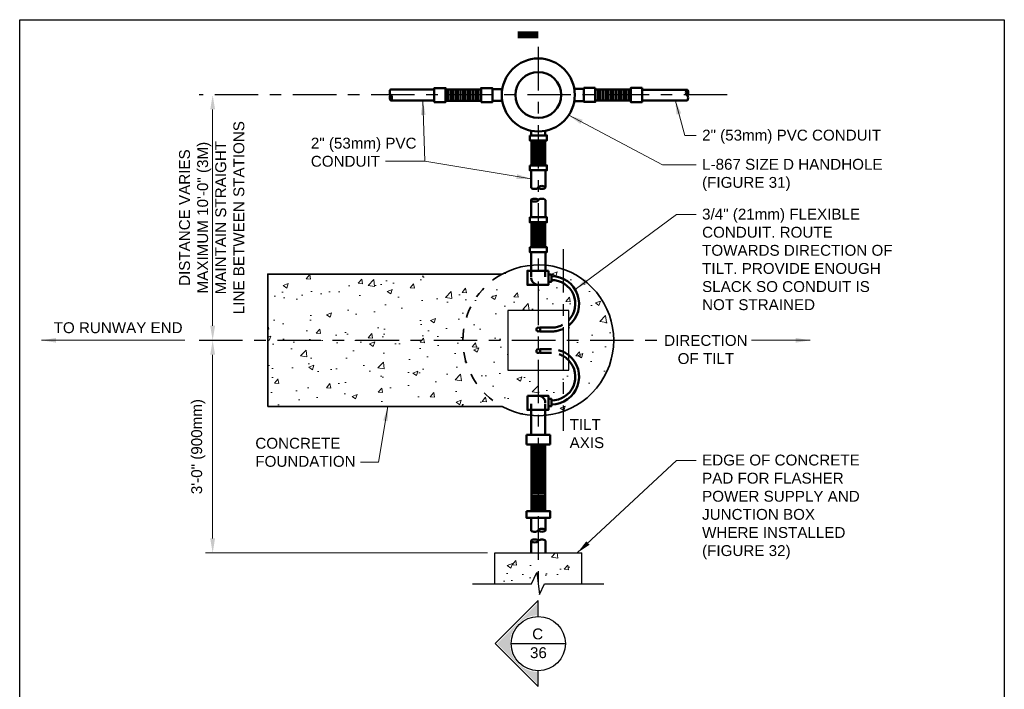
# Model space of a CAD drawing. Header units: inches. Extents: x 0 to 8.5, y 0 to 11.
# Tile 2 of 2: x 0 to 8.5, y 5.2 to 11. Entities that reach past the tile are written whole.
import ezdxf
from ezdxf.enums import TextEntityAlignment as Align

# ---------------------------------------------------------------- set-up
doc = ezdxf.new("R2010")
doc.units = ezdxf.units.IN
doc.header["$LTSCALE"] = 0.5
doc.header["$MEASUREMENT"] = 0
doc.header["$PDSIZE"] = 2
for name, pattern in [('CENTER2', [1.125, 0.75, -0.125, 0.125, -0.125]), ('HIDDEN2', [0.1875, 0.125, -0.0625]), ('HIDDEN4', [0.0925, 0.0625, -0.03])]:
    doc.linetypes.add(name, pattern=pattern)
doc.layers.get('0').update_dxf_attribs({"linetype": 'CONTINUOUS', "lineweight": 35})
doc.layers.get('DEFPOINTS').update_dxf_attribs({"linetype": 'CONTINUOUS', "lineweight": 35})
for name, color, linetype, lineweight in [('E-AFLD-JBOX', 23, 'CONTINUOUS', 50), ('E-POWR-CNDT', 83, 'CONTINUOUS', 50), ('G-ANNO-PATT', 8, 'CONTINUOUS', 18), ('G-ANNO-REDL', 1, 'CONTINUOUS', 25), ('S-FNDN-FTNG', 42, 'CONTINUOUS', 35), ('S-FNDN-PL~~', 13, 'CONTINUOUS', 25)]:
    doc.layers.add(name, color=color, linetype=linetype, lineweight=lineweight)
for name, color, linetype in [('G-ANNO-DIMS', 7, 'CONTINUOUS'), ('G-ANNO-SYMB', 6, 'CONTINUOUS'), ('G-ANNO-SYMB @ 1', 6, 'CONTINUOUS'), ('G-ANNO-TEXT', 7, 'CONTINUOUS'), ('G-ANNO-TTLB', 7, 'CONTINUOUS')]:
    doc.layers.add(name, color=color, linetype=linetype)
doc.styles.add('01-E-BLDG-1_1', font='arial.ttf', dxfattribs={"height": 0.09375})
doc.styles.add('Arial', font='arial.ttf')
doc.dimstyles.new('01-E-BLDG-1_1', dxfattribs={"dimtxt": 0.09375, "dimasz": 0.125, "dimexe": 0.0625, "dimexo": 0.0625, "dimgap": 0.0625, "dimtad": 1, "dimdec": 4, "dimzin": 3, "dimdsep": 46, "dimlunit": 4, "dimtxsty": '01-E-BLDG-1_1', "dimcen": 0.0625, "dimclrd": 1, "dimclre": 1, "dimclrt": 256, "dimazin": 0, "dimtfac": 1, "dimtdec": 4, "dimtmove": 1, "dimatfit": 3, "dimfxl": 1, "dimfrac": 2, "dimtolj": 1, "dimtzin": 3, "dimlwd": 0, "dimlwe": 0, "dimarcsym": 0})
pattern_1 = [(50, (0, 0.65503), (0.448288, -0.03922), [0.046875, -0.515625]), (355, (0, 0.65503), (-0.08672, 0.47012), [0.0375, -0.4125]), (100.4514, (0.03736, 0.65176), (0.361568, 0.4309), [0.039838, -0.438214]), (46.184, (0, 0.78003), (0.667026, -0.10345), [0.070312, -0.773437]), (96.636, (0.0556, 0.7714), (0.584164, 0.608824), [0.059756, -0.65732]), (351.184, (0, 0.78), (0.584164, 0.608824), [0.05625, -0.61875]), (21, (0.0625, 0.74878), (0.373067, -0.251637), [0.046875, -0.515625]), (326, (0.0625, 0.7488), (0.152072, 0.453219), [0.0375, -0.4125]), (71.4514, (0.0936, 0.7278), (0.525139, 0.201582), [0.039838, -0.438214]), (37.5, (0, 0.65503), (0.0076, 0.2080587), [0, -0.4075, 0, -0.41875, 0, -0.4140625]), (7.5, (0, 0.65503), (0.1644185, 0.2465073), [0, -0.23875, 0, -0.398125, 0, -0.1578125]), (327.5, (-0.13937, 0.65503), (0.333639, -0.0140968), [0, -0.15625, 0, -0.4875, 0, -0.646875]), (317.5, (-0.20187, 0.65503), (0.364491, 0.062566), [0, -0.203125, 0, -0.32375, 0, -0.459375])]

# ---------------------------------------------------------------- blocks, each defined once
blk = doc.blocks.new('G-DBRK')
at = {"color": 0, "linetype": 'ByBlock', "lineweight": -2}
blk.add_ellipse((0, -0.25), major_axis=(0, -0.25), ratio=0.4, dxfattribs=at)
blk.add_ellipse((0, -0.75), major_axis=(0, -0.25), ratio=0.4, start_param=0, end_param=3.141593, dxfattribs=at)
blk = doc.blocks.new('*U3')
at = {"linetype": 'Continuous'}
blk.add_hatch(color=0, dxfattribs=at).paths.add_polyline_path([(-0.3556, 0), (-0.011, -0.3446), (-0.011, -0.2451, -0.956069), (-0.011, 0.2451), (-0.011, 0.3446)])
at = {"color": 0, "linetype": 'Continuous'}
for p, q in [((0, 0.3711), (-0.3711, 0)), ((0, 0.2344), (0, 0.3711)), ((-0.3711, 0), (0, -0.3711)), ((0, -0.3711), (0, -0.2344))]:
    blk.add_line(p, q, dxfattribs=at)
blk.add_line((-0.2344, 0), (0.2344, 0))
blk.add_circle((0, 0), 0.2344, dxfattribs=at)
at = {"color": 7, "linetype": 'Continuous', "lineweight": 0, "style": 'Arial'}
for tag, p in [('SEC_NUM', (-0.0052, 0.0837)), ('DWG_NUM', (0.0012, -0.0782))]:
    blk.add_attdef(tag, text='', height=0.0938, dxfattribs=at).set_placement(p, align=Align.MIDDLE_CENTER)
blk = doc.blocks.new('*D4')
at = {"layer": 'DEFPOINTS', "color": 0, "transparency": 16777216}
for p in [(1.6658, 10.3504), (4.477, 10.3504), (4.214, 8.2334)]:
    blk.add_point(p, dxfattribs=at)
at = {"layer": 'G-ANNO-TEXT', "color": 1, "lineweight": 0, "transparency": 16777216}
blk.add_line((1.6658, 8.3584), (1.6658, 10.2254), dxfattribs=at)
at = {"layer": 'G-ANNO-TEXT', "color": 1, "transparency": 16777216}
for points in [[(1.645, 10.2254), (1.6866, 10.2254), (1.6658, 10.3504)], [(1.645, 8.3584), (1.6866, 8.3584), (1.6658, 8.2334)]]:
    blk.add_solid(points, dxfattribs=at)
at = {"layer": 'G-ANNO-TEXT', "transparency": 16777216, "insert": (1.658, 9.2919), "char_height": 0.09375, "attachment_point": 5, "rotation": 90, "style": '01-E-BLDG-1_1'}
blk.add_mtext('\\A1;DISTANCE VARIES\\PMAXIMUM 10\'-0" (3M)\\PMAINTAIN STRAIGHT\\PLINE BETWEEN STATIONS', dxfattribs=at)
blk = doc.blocks.new('*D5')
at = {"layer": 'DEFPOINTS', "color": 0, "transparency": 16777216}
for p in [(1.6658, 8.2334), (4.214, 8.2334), (4.1023, 6.3985)]:
    blk.add_point(p, dxfattribs=at)
at = {"layer": 'G-ANNO-TEXT', "color": 1, "lineweight": 0, "transparency": 16777216}
for p, q in [((1.6658, 6.5235), (1.6658, 8.1084)), ((4.0398, 6.3985), (1.6033, 6.3985))]:
    blk.add_line(p, q, dxfattribs=at)
at = {"layer": 'G-ANNO-TEXT', "color": 1, "transparency": 16777216}
for points in [[(1.645, 8.1084), (1.6866, 8.1084), (1.6658, 8.2334)], [(1.645, 6.5235), (1.6866, 6.5235), (1.6658, 6.3985)]]:
    blk.add_solid(points, dxfattribs=at)
at = {"layer": 'G-ANNO-TEXT', "transparency": 16777216, "insert": (1.5418, 7.3159), "char_height": 0.09375, "attachment_point": 5, "rotation": 90, "style": '01-E-BLDG-1_1'}
blk.add_mtext('\\A1;3\'-0" (900mm)', dxfattribs=at)
blk = doc.blocks.new('*U7')
blk.add_lwpolyline([(0, -4.5, 1.5, 1.5, 0), (0, 0, 0, 0, 0), (8.22, 0, 0, 0, 0)], format="xyseb")
blk = doc.blocks.new('BREAK')
at = {"color": 0, "linetype": 'Continuous', "flags": 128}
blk.add_lwpolyline([(0, 0), (0.046625, 0.097375), (0.069125, -0.090125), (0.112375, 0)], dxfattribs=at)

msp = doc.modelspace()

# ---------------------------------------------------------------- hatches: boundary and pattern name
at = {"layer": 'E-POWR-CNDT'}
h = msp.add_hatch(dxfattribs=at)
h.set_pattern_fill('LINE', color=256, scale=0.17496, angle=270, style=0)
h.set_pattern_definition([(270, (5.358188, 15.91065), (0.02187, -4e-18), [])])
h.paths.add_polyline_path([(3.67614, 10.30047), (3.98327, 10.30047), (3.98327, 10.39814), (3.67614, 10.39814)])
h = msp.add_hatch(dxfattribs=at)
h.set_pattern_fill('LINE', color=256, scale=0.17496, angle=90, style=0)
h.set_pattern_definition([(90, (3.593753, 4.788866), (-0.02187, 1e-18), [])])
h.paths.add_polyline_path([(5.27581, 10.39905), (4.96867, 10.39905), (4.96867, 10.30138), (5.27581, 10.30138)])
h = msp.add_hatch(dxfattribs=at)
h.set_pattern_fill('LINE', color=256, scale=0.162, style=0)
h.set_pattern_definition([(0, (10.580442, 7.22088), (0, 0.02025), [])])
h.paths.add_polyline_path([(4.417, 9.95805), (4.53752, 9.95805), (4.53752, 9.74323), (4.417, 9.74323)])
h = msp.add_hatch(dxfattribs=at)
h.set_pattern_fill('LINE', color=256, scale=0.162, style=0)
h.set_pattern_definition([(0, (10.580562, 6.514593), (0, 0.02025), [])])
h.paths.add_polyline_path([(4.41712, 9.25147), (4.53764, 9.25147), (4.53764, 9.03676), (4.41712, 9.03676)])
h = msp.add_hatch(dxfattribs=at)
h.set_pattern_fill('LINE', color=256, scale=0.162, style=0)
h.set_pattern_definition([(0, (10.579945, 7.233912), (0, 0.02025), [])])
h.paths.add_polyline_path([(4.41758, 7.33292), (4.5369, 7.33307), (4.53667, 6.75959), (4.41734, 6.75959)])
at = {"layer": 'G-ANNO-PATT'}
h = msp.add_hatch(dxfattribs=at)
h.set_pattern_fill('AR-CONC', color=256, scale=0.0625)
h.set_pattern_definition(pattern_1)
h.paths.add_polyline_path([(4.21398, 8.49178), (4.73995, 8.49178), (4.73995, 8.40686, 0.6583836), (4.59085, 8.75341), (4.59085, 8.73924), (4.56425, 8.73924), (4.56425, 8.71199), (4.47696, 8.71199), (4.38264, 8.71199), (4.38264, 8.83349), (4.41621, 8.83349), (4.41621, 8.88142, 0.1013402), (4.16639, 8.80537, 0.2749661), (3.82612, 8.23341, 0.2749661), (4.16639, 7.66145, 0.1013402), (4.41621, 7.5854), (4.41621, 7.63333), (4.38264, 7.63333), (4.38264, 7.75483), (4.47696, 7.75483), (4.56425, 7.75483), (4.56425, 7.72758), (4.59085, 7.72758), (4.59085, 7.71341, 0.6583836), (4.73995, 8.05996), (4.73995, 7.97504), (4.21398, 7.97504)])
h = msp.add_hatch(dxfattribs=at)
h.set_pattern_fill('AR-CONC', color=256, scale=0.0625)
h.set_pattern_definition(pattern_1)
h.paths.add_polyline_path([(5.12781, 8.23341, 0.3870927), (4.53771, 8.88142), (4.53771, 8.83349), (4.56425, 8.83349), (4.56425, 8.80061), (4.59085, 8.80061), (4.59085, 8.78644, -0.7085751), (4.73995, 8.36208), (4.73995, 8.10474, -0.7085751), (4.59085, 7.68038), (4.59085, 7.66621), (4.56425, 7.66621), (4.56425, 7.63333), (4.53771, 7.63333), (4.53771, 7.5854, 0.3870927)])
h = msp.add_hatch(dxfattribs=at)
h.set_pattern_fill('AR-CONC', color=256, scale=0.0625)
h.set_pattern_definition(pattern_1)
h.paths.add_polyline_path([(4.16639, 8.80537), (2.14191, 8.80537), (2.14191, 8.23341), (2.14191, 7.66145), (4.16639, 7.66145, -0.2749661), (3.82612, 8.23341, -0.2749661)])
h = msp.add_hatch(dxfattribs=at)
h.set_pattern_fill('AR-CONC', color=256, scale=0.0625)
h.set_pattern_definition(pattern_1)
h.paths.add_polyline_path([(4.85168, 6.39847), (4.10225, 6.39847), (4.10225, 6.13376), (4.85168, 6.13558)])

# ---------------------------------------------------------------- linework, layer by layer
at = {"layer": 'E-AFLD-JBOX'}
for radius in [0.31502, 0.19801]:
    msp.add_circle((4.47696, 10.3504), radius, dxfattribs=at)
at = {"layer": 'E-POWR-CNDT'}
for p, q in [((3.20343, 10.39715), (3.57843, 10.39715)), ((4.08098, 10.4005), (4.16596, 10.4005)), ((4.7875, 10.40336), (4.87096, 10.40336)), ((5.76102, 10.39545), (5.37351, 10.39545)), ((3.20343, 10.3034), (3.57843, 10.3034)), ((4.08098, 10.3003), (4.16596, 10.3003)), ((4.87096, 10.29744), (4.7875, 10.29744)), ((5.76102, 10.3017), (5.37351, 10.3017)), ((4.41641, 10.00099), (4.41641, 10.04126)), ((4.53752, 10.00099), (4.53752, 10.04126)), ((4.41434, 9.70029), (4.41434, 9.55267)), ((4.53934, 9.70029), (4.53934, 9.55267)), ((4.41405, 9.44232), (4.41405, 9.29471)), ((4.53905, 9.44232), (4.53905, 9.29471)), ((4.41641, 8.99433), (4.41633, 8.8814)), ((4.53791, 8.99433), (4.53783, 8.8814)), ((4.41621, 7.41885), (4.41621, 7.5854)), ((4.53771, 7.41885), (4.53771, 7.5854)), ((4.37571, 7.41885), (4.57821, 7.41885)), ((4.37571, 7.333), (4.37571, 7.41885)), ((4.57821, 7.333), (4.57821, 7.41885)), ((4.37571, 7.333), (4.57821, 7.333)), ((4.41758, 7.333), (4.41758, 6.75959)), ((4.5369, 7.333), (4.5369, 6.75959)), ((4.41434, 6.69995), (4.41434, 6.59371)), ((4.53934, 6.69995), (4.53934, 6.59371)), ((4.41405, 6.5016), (4.41405, 6.39847)), ((4.53905, 6.5016), (4.53905, 6.39847))]:
    msp.add_line(p, q, dxfattribs=at)
at = {"layer": 'E-POWR-CNDT', "linetype": 'HIDDEN2'}
for p, q in [((4.41633, 8.8814), (4.41621, 8.77274)), ((4.53783, 8.8814), (4.53771, 8.77274)), ((4.41621, 7.5854), (4.41621, 7.69408)), ((4.53771, 7.5854), (4.53771, 7.69408))]:
    msp.add_line(p, q, dxfattribs=at)
at = {"layer": 'E-POWR-CNDT'}
for points in [[(3.57843, 10.2888), (3.67614, 10.2888), (3.67614, 10.4098), (3.57843, 10.4098)], [(3.67614, 10.30047), (3.98327, 10.30047), (3.98327, 10.39814), (3.67614, 10.39814)], [(3.98327, 10.28862), (4.08098, 10.28862), (4.08098, 10.40962), (3.98327, 10.40962)], [(4.96867, 10.4109), (4.87096, 10.4109), (4.87096, 10.2899), (4.96867, 10.2899)], [(5.27581, 10.39905), (4.96867, 10.39905), (4.96867, 10.30138), (5.27581, 10.30138)], [(5.37351, 10.41071), (5.27581, 10.41071), (5.27581, 10.28972), (5.37351, 10.28972)], [(4.40286, 10.00099), (4.55083, 10.00099), (4.55083, 9.95805), (4.40286, 9.95805)], [(4.417, 9.95805), (4.53752, 9.95805), (4.53752, 9.74323), (4.417, 9.74323)], [(4.40286, 9.74323), (4.55083, 9.74323), (4.55083, 9.70029), (4.40286, 9.70029)], [(4.40298, 9.29471), (4.55095, 9.29471), (4.55095, 9.25177), (4.40298, 9.25177)], [(4.41712, 9.25147), (4.53764, 9.25147), (4.53764, 9.03676), (4.41712, 9.03676)], [(4.40298, 9.03694), (4.55095, 9.03694), (4.55095, 8.994), (4.40298, 8.994)], [(4.56425, 8.83349), (4.38264, 8.83349), (4.38264, 8.71199), (4.56425, 8.71199)], [(4.56425, 8.73924), (4.56425, 8.80061), (4.59085, 8.80061), (4.59085, 8.73924)], [(4.38264, 7.75483), (4.38264, 7.63333), (4.56425, 7.63333), (4.56425, 7.75483)], [(4.56425, 7.72758), (4.56425, 7.66621), (4.59085, 7.66621), (4.59085, 7.72758)], [(4.37554, 6.75959), (4.57839, 6.75959), (4.57839, 6.69995), (4.37554, 6.69995)]]:
    msp.add_lwpolyline(points, close=True, dxfattribs=at)
for points in [[(4.59085, 8.78644, -0.7085751), (4.73995, 8.36208)], [(4.59085, 8.75341, -0.6583836), (4.73995, 8.40686)], [(4.59085, 7.68038, 0.7085751), (4.73995, 8.10474)], [(4.59085, 7.71341, 0.6583836), (4.73995, 8.05996)]]:
    msp.add_lwpolyline(points, format="xyb", dxfattribs=at)
at = {"layer": 'E-POWR-CNDT', "linetype": 'HIDDEN4'}
for points in [[(4.73995, 8.40686, -0.2059936), (4.59085, 8.34272), (4.47696, 8.34272)], [(4.73995, 8.36208, -0.170566), (4.59085, 8.30969), (4.47696, 8.30969)], [(4.73995, 8.10474, 0.170566), (4.59085, 8.15713), (4.47696, 8.15713)], [(4.73995, 8.05996, 0.2059936), (4.59085, 8.1241), (4.47696, 8.1241)]]:
    msp.add_lwpolyline(points, format="xyb", dxfattribs=at)
at = {"layer": 'E-POWR-CNDT'}
for centre in [(4.47696, 8.3262), (4.47696, 8.14062)]:
    msp.add_circle(centre, 0.01651, dxfattribs=at)
at = {"layer": 'E-POWR-CNDT', "linetype": 'HIDDEN2'}
for centre, start, end in [((4.47696, 8.77274), 180, 0), ((4.47696, 7.69408), 0, 180)]:
    msp.add_arc(centre, 0.06075, start, end, dxfattribs=at)
at = {"layer": 'G-ANNO-REDL', "linetype": 'CENTER2'}
for p, q in [((4.47696, 10.76536), (4.47696, 6.13917)), ((6.10855, 10.3504), (1.54975, 10.3504)), ((4.69182, 9.02069), (4.69182, 7.45196)), ((1.54975, 8.23341), (5.52664, 8.23341))]:
    msp.add_line(p, q, dxfattribs=at)
at = {"layer": 'G-ANNO-SYMB'}
for p, q in [((3.90814, 6.13105), (4.41909, 6.13105)), ((4.53146, 6.13105), (5.04241, 6.13105))]:
    msp.add_line(p, q, dxfattribs=at)
at = {"layer": 'G-ANNO-TTLB'}
msp.add_lwpolyline([(0, 11), (8.5, 11), (8.5, 0), (0, 0)], close=True, dxfattribs=at)
at = {"layer": 'S-FNDN-FTNG'}
msp.add_lwpolyline([(2.14191, 7.66145), (4.16639, 7.66145, 1.680923), (4.16639, 8.80537), (2.14191, 8.80537)], format="xyb", close=True, dxfattribs=at)
at = {"layer": 'S-FNDN-FTNG', "linetype": 'HIDDEN2'}
msp.add_lwpolyline([(4.16639, 8.80537, 0.5949112), (4.16639, 7.66145)], format="xyb", dxfattribs=at)
at = {"layer": 'S-FNDN-PL~~'}
for p, q in [((4.10225, 6.39847), (4.85168, 6.39847)), ((4.10225, 6.13105), (4.10225, 6.39847)), ((4.85168, 6.13105), (4.85168, 6.39847))]:
    msp.add_line(p, q, dxfattribs=at)
msp.add_lwpolyline([(4.21398, 8.49178), (4.21398, 7.97504), (4.73995, 7.97504), (4.73995, 8.49178)], close=True, dxfattribs=at)

# ---------------------------------------------------------------- block references
at = {"layer": 'E-POWR-CNDT'}
for p, xscale, yscale, zscale, rotation in [((3.20343, 10.3034), 0.09375, 0.09375, 0.09375, 180), ((4.53934, 9.55267), 0.125, 0.125, 0.125, 270), ((4.41405, 9.44232), 0.125, 0.125, 0.125, 89.99999999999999), ((4.53934, 6.59371), 0.125, 0.125, 0.125, 270), ((4.41405, 6.5016), 0.125, 0.125, 0.125, 89.99999999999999)]:
    msp.add_blockref('G-DBRK', p, dxfattribs=dict(at, xscale=xscale, yscale=yscale, zscale=zscale, rotation=rotation))
at = {"layer": 'E-POWR-CNDT', "xscale": 0.09375, "yscale": 0.09375, "zscale": 0.09375}
msp.add_blockref('G-DBRK', (5.76102, 10.39545), dxfattribs=at)
at = {"layer": 'G-ANNO-SYMB', "xscale": 0.03937007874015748, "yscale": 0.03937007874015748, "zscale": 0.03937007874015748, "rotation": 270}
msp.add_blockref('*U7', (4.47696, 10.86985), dxfattribs=at)
at = {"layer": 'G-ANNO-SYMB'}
msp.add_blockref('BREAK', (4.41909, 6.13105), dxfattribs=at)
at = {"layer": 'G-ANNO-SYMB @ 1'}
msp.add_blockref('*U3', (4.47696, 5.61588), dxfattribs=at).add_auto_attribs({'SEC_NUM': 'C', 'DWG_NUM': '36'})

# ---------------------------------------------------------------- texts
at = {"layer": 'G-ANNO-TEXT', "char_height": 0.09375, "rotation": 360, "style": '01-E-BLDG-1_1'}
for s, insert, width, attachment_point in [('\\A1;2" (53mm) PVC CONDUIT', (5.89118, 10.0508), 1.6649317, 1), ('\\A1;2" (53mm) PVC CONDUIT', (2.51343, 9.9815), 0.9737956, 1), ('\\A1;L-867 SIZE D HANDHOLE (FIGURE 31)', (5.89118, 9.79916), 1.5539968, 1), ('\\A1;3/4" (21mm) FLEXIBLE CONDUIT. ROUTE TOWARDS DIRECTION OF TILT. PROVIDE ENOUGH SLACK SO CONDUIT IS NOT STRAINED', (5.89118, 9.36915), 1.6649317, 1), ('\\A1;TO RUNWAY END', (0.29325, 8.38894), 1.1788777, 1), ('\\A1;DIRECTION OF TILT', (5.92365, 8.15322), 0.7720479, 5), ('\\A1;TILT AXIS', (4.74752, 7.55326), 0.3361813, 1), ('\\A1;CONCRETE FOUNDATION', (2.03424, 7.39183), 0.9297441, 1), ('\\A1;EDGE OF CONCRETE PAD FOR FLASHER POWER SUPPLY AND JUNCTION BOX WHERE INSTALLED (FIGURE 32)', (5.89118, 7.24688), 1.4091013, 1)]:
    msp.add_mtext(s, dxfattribs=dict(at, insert=insert, width=width, attachment_point=attachment_point))

# ---------------------------------------------------------------- dimensions: what is measured, and where the dimension line sits
at = {"layer": 'G-ANNO-TEXT'}
dim = msp.add_linear_dim(base=(1.66579, 10.3504), p1=(4.21398, 8.23341), p2=(4.47696, 10.3504), angle=90, text='DISTANCE VARIES\\PMAXIMUM 10\'-0" (3M)\\PMAINTAIN STRAIGHT\\PLINE BETWEEN STATIONS', dimstyle='01-E-BLDG-1_1', override={"dimse1": 1, "dimse2": 1}, dxfattribs=at)
dim.commit()
dim.dimension.update_dxf_attribs({"geometry": '*D4', "text_midpoint": (2.00582, 9.2919), "dimtype": 160})
dim = msp.add_linear_dim(base=(1.66579, 8.23341), p1=(4.10225, 6.39847), p2=(4.21398, 8.23341), angle=90, text='3\'-0" (900mm)', dimstyle='01-E-BLDG-1_1', override={"dimse1": 0, "dimse2": 1}, dxfattribs=at)
dim.commit()
dim.dimension.update_dxf_attribs({"geometry": '*D5', "text_midpoint": (1.54183, 7.31594)})

# ---------------------------------------------------------------- leaders
at = {"layer": 'G-ANNO-DIMS'}
for points in [[(0.18955, 8.23341), (1.42504, 8.23341)], [(6.82407, 8.23341), (6.31666, 8.23341)]]:
    msp.add_leader(points, dimstyle='01-E-BLDG-1_1', dxfattribs=at)
at = {"layer": 'G-ANNO-TEXT'}
for points in [[(3.47964, 10.3034), (3.49707, 9.77799), (3.15714, 9.77799)], [(5.6585, 10.30722), (5.74076, 9.9996), (5.84118, 9.9996)], [(4.73959, 10.17644), (5.54925, 9.74796), (5.84118, 9.74796)], [(4.41434, 9.62648), (3.49707, 9.77799), (3.15714, 9.77799)], [(4.79418, 8.67248), (5.67112, 9.31795), (5.84118, 9.31795)], [(3.17883, 7.66145), (3.09632, 7.18255), (2.94157, 7.18255)], [(4.81377, 6.39847), (5.67112, 7.19568), (5.84118, 7.19568)]]:
    msp.add_leader(points, dimstyle='01-E-BLDG-1_1', dxfattribs=at)

doc.saveas('drawing.dxf')
